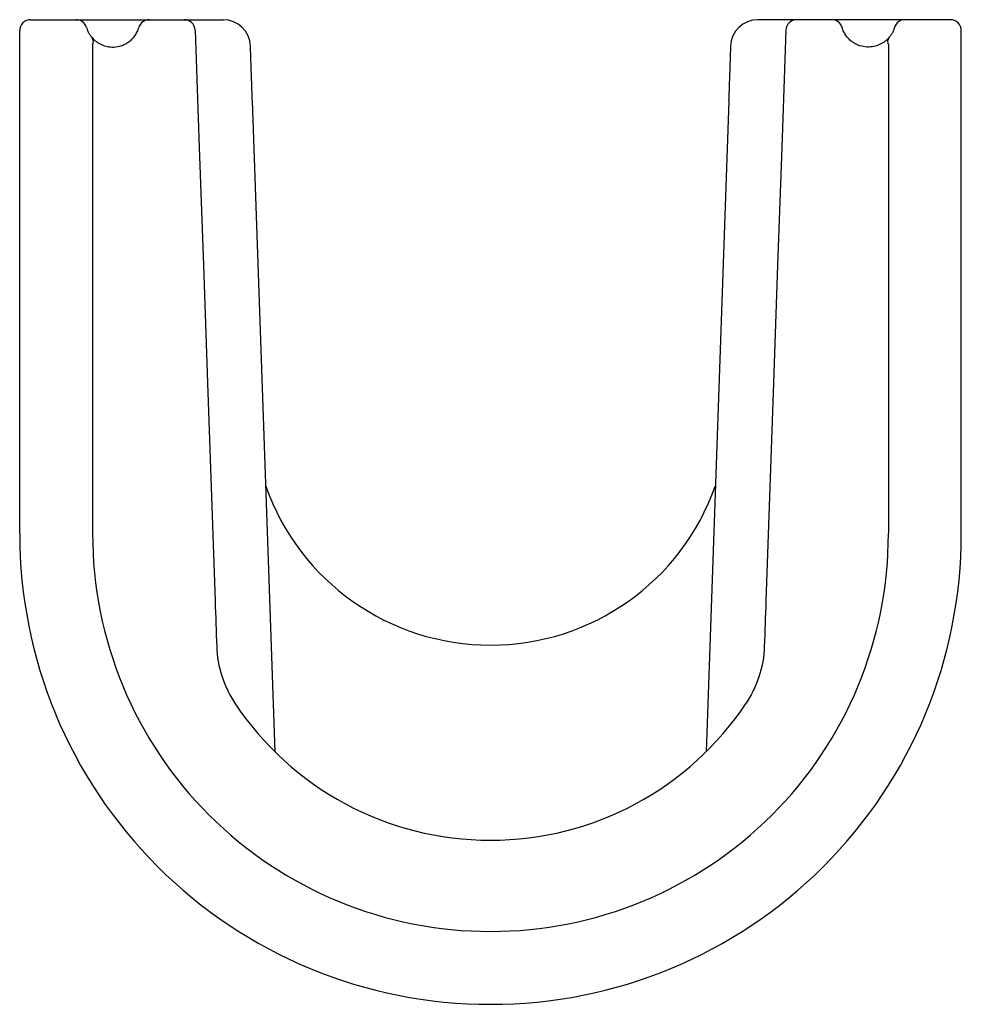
# Model space of a CAD drawing. Header units: millimetres. Extents: x 4137.407 to 4137.579, y 2543.676 to 2543.856.
import ezdxf

# ---------------------------------------------------------------- set-up
doc = ezdxf.new("R2010")
doc.units = ezdxf.units.MM
doc.layers.add('SANINDUSA', color=3, linetype='Continuous')

msp = doc.modelspace()

# ---------------------------------------------------------------- linework, layer by layer
at = {"layer": 'SANINDUSA'}
for p, q in [((4137.409339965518, 2543.855549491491), (4137.416660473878, 2543.855549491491)), ((4137.416660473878, 2543.855549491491), (4137.417631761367, 2543.855549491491)), ((4137.43104817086, 2543.855549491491), (4137.434677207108, 2543.855549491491)), ((4137.437408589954, 2543.855549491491), (4137.444511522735, 2543.855549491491)), ((4137.549360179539, 2543.855549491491), (4137.542257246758, 2543.855549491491)), ((4137.555720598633, 2543.855549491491), (4137.552091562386, 2543.855549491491)), ((4137.570108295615, 2543.855549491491), (4137.569137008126, 2543.855549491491)), ((4137.577428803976, 2543.855549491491), (4137.570108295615, 2543.855549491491)), ((4137.407339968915, 2543.761592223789), (4137.407339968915, 2543.853549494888)), ((4137.579428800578, 2543.761592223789), (4137.579428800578, 2543.853549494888)), ((4137.420660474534, 2543.85095308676), (4137.420660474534, 2543.76158876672)), ((4137.566108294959, 2543.85095308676), (4137.566108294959, 2543.76158876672)), ((4137.45401477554, 2543.721680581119), (4137.449857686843, 2543.840723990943)), ((4137.532842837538, 2543.721680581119), (4137.536999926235, 2543.840723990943)), ((4137.441657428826, 2543.789186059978), (4137.443052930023, 2543.749224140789)), ((4137.545111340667, 2543.789186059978), (4137.543715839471, 2543.749224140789))]:
    msp.add_line(p, q, dxfattribs=at)
at = {"layer": 'SANINDUSA', "flags": 128}
for points in [[(4137.439407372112, 2543.853619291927), (4137.440156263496, 2543.832173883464), (4137.44090650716, 2543.810689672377), (4137.441657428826, 2543.789186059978)], [(4137.547361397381, 2543.853619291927), (4137.546612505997, 2543.832173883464), (4137.545862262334, 2543.810689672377), (4137.545111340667, 2543.789186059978)]]:
    msp.add_lwpolyline(points, dxfattribs=at)
at = {"layer": 'SANINDUSA'}
for centre, radius, start, end in [((4137.409339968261, 2543.853549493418), 0.00200000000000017, 90, 180), ((4137.417631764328, 2543.853549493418), 0.00200000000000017, 16.60154960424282, 90), ((4137.431048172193, 2543.853549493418), 0.00200000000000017, 90, 163.3984503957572), ((4137.437408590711, 2543.853549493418), 0.00200000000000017, 2.000000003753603, 90), ((4137.444511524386, 2543.850549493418), 0.005, 2.000000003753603, 90), ((4137.542257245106, 2543.850549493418), 0.005000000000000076, 90, 177.9999999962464), ((4137.549360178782, 2543.853549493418), 0.00200000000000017, 90, 177.9999999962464), ((4137.5557205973, 2543.853549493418), 0.00200000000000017, 16.60154960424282, 90), ((4137.569137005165, 2543.853549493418), 0.00200000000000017, 90, 163.3984503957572), ((4137.577428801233, 2543.853549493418), 0.00200000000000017, 0, 90), ((4137.419553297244, 2543.851535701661), 0.001251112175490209, 332.2459167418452, 35.73180194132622), ((4137.567215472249, 2543.851535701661), 0.001251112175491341, 144.2681980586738, 207.7540832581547), ((4137.49333996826, 2543.784718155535), 0.04349999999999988, 199.4362391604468, 270.0585029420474), ((4137.493428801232, 2543.784718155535), 0.04349999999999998, 269.9414970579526, 340.5637608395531), ((4137.493339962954, 2543.761549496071), 0.0860000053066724, 179.9715347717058, 270.0295951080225), ((4137.493339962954, 2543.761549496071), 0.0726794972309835, 179.9690359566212, 270.0350192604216), ((4137.493428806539, 2543.761549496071), 0.08600000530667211, 269.9704048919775, 0.02846522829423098), ((4137.493428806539, 2543.761549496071), 0.07267949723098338, 269.9649807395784, 0.03096404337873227), ((4137.493339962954, 2543.761549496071), 0.056000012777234, 213.5259123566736, 270.0295951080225), ((4137.493428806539, 2543.761549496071), 0.05600001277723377, 269.9704048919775, 326.4740876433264)]:
    msp.add_arc(centre, radius, start, end, dxfattribs=at)
for points, knots in [([(4137.417631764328, 2543.855549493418), (4137.417631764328, 2543.855549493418), (4137.417681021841, 2543.855549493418), (4137.417826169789, 2543.855549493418), (4137.417887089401, 2543.855549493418), (4137.418031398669, 2543.855549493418), (4137.418114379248, 2543.855549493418), (4137.418301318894, 2543.855549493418), (4137.418405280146, 2543.855549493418), (4137.418634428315, 2543.855549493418), (4137.418760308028, 2543.855549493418), (4137.419160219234, 2543.855549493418), (4137.419458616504, 2543.855549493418), (4137.419952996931, 2543.855549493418), (4137.420124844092, 2543.855549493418), (4137.420475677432, 2543.855549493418), (4137.420655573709, 2543.855549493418), (4137.421208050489, 2543.855549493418), (4137.421596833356, 2543.855549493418), (4137.422762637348, 2543.855549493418), (4137.423551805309, 2543.855549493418), (4137.424339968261, 2543.855549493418)], [0, 0, 0, 0, 0.1250000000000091, 0.1250000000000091, 0.1874999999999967, 0.1874999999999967, 0.2499999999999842, 0.2499999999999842, 0.3124999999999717, 0.3124999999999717, 0.3749999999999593, 0.3749999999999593, 0.4999999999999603, 0.4999999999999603, 0.5624999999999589, 0.5624999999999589, 0.6249999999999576, 0.6249999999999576, 0.7499999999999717, 0.7499999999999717, 1, 1, 1, 1]), ([(4137.424339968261, 2543.855549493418), (4137.424736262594, 2543.855549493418), (4137.425132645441, 2543.855549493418), (4137.425924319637, 2543.855549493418), (4137.426322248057, 2543.855549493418), (4137.427099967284, 2543.855549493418), (4137.427479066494, 2543.855549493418), (4137.428213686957, 2543.855549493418), (4137.428570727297, 2543.855549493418), (4137.429059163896, 2543.855549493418), (4137.429215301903, 2543.855549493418), (4137.429513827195, 2543.855549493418), (4137.429657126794, 2543.855549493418), (4137.430056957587, 2543.855549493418), (4137.430284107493, 2543.855549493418), (4137.430565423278, 2543.855549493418), (4137.430649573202, 2543.855549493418), (4137.430793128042, 2543.855549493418), (4137.430853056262, 2543.855549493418), (4137.430997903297, 2543.855549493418), (4137.431048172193, 2543.855549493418), (4137.431048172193, 2543.855549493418)], [0, 0, 0, 0, 0.1250000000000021, 0.1250000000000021, 0.2500000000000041, 0.2500000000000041, 0.3750000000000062, 0.3750000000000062, 0.5000000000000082, 0.5000000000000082, 0.562500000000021, 0.562500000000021, 0.6250000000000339, 0.6250000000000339, 0.7500000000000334, 0.7500000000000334, 0.8125000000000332, 0.8125000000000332, 0.8750000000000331, 0.8750000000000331, 1, 1, 1, 1]), ([(4137.434677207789, 2543.855549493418), (4137.434863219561, 2543.855549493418), (4137.435047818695, 2543.855549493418), (4137.435404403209, 2543.855549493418), (4137.435576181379, 2543.855549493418), (4137.435906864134, 2543.855549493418), (4137.43606698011, 2543.855549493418), (4137.436361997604, 2543.855549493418), (4137.436498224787, 2543.855549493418), (4137.43674797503, 2543.855549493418), (4137.436861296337, 2543.855549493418), (4137.437055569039, 2543.855549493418), (4137.437137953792, 2543.855549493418), (4137.437272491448, 2543.855549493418), (4137.437323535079, 2543.855549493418), (4137.437391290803, 2543.855549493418), (4137.437408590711, 2543.855549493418), (4137.437408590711, 2543.855549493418)], [0, 0, 0, 0, 0.125, 0.125, 0.25, 0.25, 0.375, 0.375, 0.5, 0.5, 0.625, 0.625, 0.75, 0.75, 0.875, 0.875, 1, 1, 1, 1]), ([(4137.552091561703, 2543.855549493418), (4137.551905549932, 2543.855549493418), (4137.551720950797, 2543.855549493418), (4137.551364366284, 2543.855549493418), (4137.551192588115, 2543.855549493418), (4137.550861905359, 2543.855549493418), (4137.550701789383, 2543.855549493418), (4137.550406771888, 2543.855549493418), (4137.550270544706, 2543.855549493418), (4137.550020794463, 2543.855549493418), (4137.549907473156, 2543.855549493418), (4137.549713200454, 2543.855549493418), (4137.549630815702, 2543.855549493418), (4137.549496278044, 2543.855549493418), (4137.549445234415, 2543.855549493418), (4137.54937747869, 2543.855549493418), (4137.549360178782, 2543.855549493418), (4137.549360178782, 2543.855549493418)], [0, 0, 0, 0, 0.125, 0.125, 0.25, 0.25, 0.375, 0.375, 0.5, 0.5, 0.625, 0.625, 0.75, 0.75, 0.875, 0.875, 1, 1, 1, 1]), ([(4137.562428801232, 2543.855549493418), (4137.562032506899, 2543.855549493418), (4137.561636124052, 2543.855549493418), (4137.560844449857, 2543.855549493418), (4137.560446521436, 2543.855549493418), (4137.55966880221, 2543.855549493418), (4137.559289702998, 2543.855549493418), (4137.558555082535, 2543.855549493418), (4137.558198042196, 2543.855549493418), (4137.557709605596, 2543.855549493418), (4137.55755346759, 2543.855549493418), (4137.557254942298, 2543.855549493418), (4137.557111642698, 2543.855549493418), (4137.556711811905, 2543.855549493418), (4137.556484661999, 2543.855549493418), (4137.556203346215, 2543.855549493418), (4137.556119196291, 2543.855549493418), (4137.55597564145, 2543.855549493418), (4137.555915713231, 2543.855549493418), (4137.555770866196, 2543.855549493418), (4137.5557205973, 2543.855549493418), (4137.5557205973, 2543.855549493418)], [0, 0, 0, 0, 0.1250000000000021, 0.1250000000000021, 0.2500000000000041, 0.2500000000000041, 0.3750000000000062, 0.3750000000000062, 0.5000000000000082, 0.5000000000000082, 0.562500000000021, 0.562500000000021, 0.6250000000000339, 0.6250000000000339, 0.7500000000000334, 0.7500000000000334, 0.8125000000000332, 0.8125000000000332, 0.8750000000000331, 0.8750000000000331, 1, 1, 1, 1]), ([(4137.569137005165, 2543.855549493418), (4137.569137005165, 2543.855549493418), (4137.569087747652, 2543.855549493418), (4137.568942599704, 2543.855549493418), (4137.568881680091, 2543.855549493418), (4137.568737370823, 2543.855549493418), (4137.568654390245, 2543.855549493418), (4137.568467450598, 2543.855549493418), (4137.568363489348, 2543.855549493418), (4137.568134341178, 2543.855549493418), (4137.568008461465, 2543.855549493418), (4137.567608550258, 2543.855549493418), (4137.567310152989, 2543.855549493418), (4137.566815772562, 2543.855549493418), (4137.5666439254, 2543.855549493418), (4137.566293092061, 2543.855549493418), (4137.566113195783, 2543.855549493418), (4137.565560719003, 2543.855549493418), (4137.565171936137, 2543.855549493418), (4137.564006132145, 2543.855549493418), (4137.563216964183, 2543.855549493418), (4137.562428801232, 2543.855549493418)], [0, 0, 0, 0, 0.1250000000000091, 0.1250000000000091, 0.1874999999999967, 0.1874999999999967, 0.2499999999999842, 0.2499999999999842, 0.3124999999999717, 0.3124999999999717, 0.3749999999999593, 0.3749999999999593, 0.4999999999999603, 0.4999999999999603, 0.5624999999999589, 0.5624999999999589, 0.6249999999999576, 0.6249999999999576, 0.7499999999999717, 0.7499999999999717, 1, 1, 1, 1]), ([(4137.419548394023, 2543.854120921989), (4137.419606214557, 2543.85392698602), (4137.41967580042, 2543.85373735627), (4137.419831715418, 2543.853378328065), (4137.419918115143, 2543.853208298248), (4137.420102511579, 2543.852889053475), (4137.420201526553, 2543.852738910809), (4137.420391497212, 2543.85247774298), (4137.420483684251, 2543.852364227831), (4137.4205689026, 2543.852266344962)], [0, 0, 0, 0, 0.2499999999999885, 0.2499999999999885, 0.4999999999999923, 0.4999999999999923, 0.7499999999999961, 0.7499999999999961, 1, 1, 1, 1]), ([(4137.4205689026, 2543.852266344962), (4137.420809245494, 2543.851990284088), (4137.421070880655, 2543.851749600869), (4137.421498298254, 2543.851431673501), (4137.42164663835, 2543.851333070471), (4137.421956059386, 2543.851150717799), (4137.422117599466, 2543.851066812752), (4137.422616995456, 2543.850841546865), (4137.422970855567, 2543.850725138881), (4137.423538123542, 2543.850610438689), (4137.423733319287, 2543.850582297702), (4137.424137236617, 2543.850549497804), (4137.424347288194, 2543.850544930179), (4137.424988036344, 2543.85057326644), (4137.425429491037, 2543.850646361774), (4137.426110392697, 2543.850867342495), (4137.426338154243, 2543.850959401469), (4137.426783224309, 2543.851180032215), (4137.42700199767, 2543.851309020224), (4137.42742870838, 2543.851608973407), (4137.427638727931, 2543.851782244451), (4137.428027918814, 2543.852162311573), (4137.428208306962, 2543.852369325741), (4137.428537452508, 2543.852818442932), (4137.428687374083, 2543.853063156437), (4137.42894254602, 2543.853575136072), (4137.42904847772, 2543.853842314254), (4137.429131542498, 2543.854120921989)], [0, 0, 0, 0, 0.1250000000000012, 0.1250000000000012, 0.1875000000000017, 0.1875000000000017, 0.2500000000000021, 0.2500000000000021, 0.375, 0.375, 0.4374999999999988, 0.4374999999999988, 0.4999999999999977, 0.4999999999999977, 0.6249999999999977, 0.6249999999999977, 0.687499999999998, 0.687499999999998, 0.7499999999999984, 0.7499999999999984, 0.8124999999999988, 0.8124999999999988, 0.8749999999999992, 0.8749999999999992, 0.9374999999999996, 0.9374999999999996, 1, 1, 1, 1]), ([(4137.566199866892, 2543.852266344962), (4137.565959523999, 2543.851990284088), (4137.565697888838, 2543.851749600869), (4137.565270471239, 2543.851431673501), (4137.565122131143, 2543.851333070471), (4137.564812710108, 2543.851150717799), (4137.564651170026, 2543.851066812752), (4137.564151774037, 2543.850841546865), (4137.563797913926, 2543.850725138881), (4137.563230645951, 2543.850610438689), (4137.563035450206, 2543.850582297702), (4137.562631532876, 2543.850549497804), (4137.562421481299, 2543.850544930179), (4137.561780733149, 2543.85057326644), (4137.561339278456, 2543.850646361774), (4137.560658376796, 2543.850867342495), (4137.56043061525, 2543.850959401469), (4137.559985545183, 2543.851180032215), (4137.559766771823, 2543.851309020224), (4137.559340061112, 2543.851608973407), (4137.559130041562, 2543.851782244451), (4137.558740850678, 2543.852162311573), (4137.558560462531, 2543.852369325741), (4137.558231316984, 2543.852818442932), (4137.558081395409, 2543.853063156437), (4137.557826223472, 2543.853575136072), (4137.557720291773, 2543.853842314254), (4137.557637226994, 2543.854120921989)], [0, 0, 0, 0, 0.1250000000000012, 0.1250000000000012, 0.1875000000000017, 0.1875000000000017, 0.2500000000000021, 0.2500000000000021, 0.375, 0.375, 0.4374999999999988, 0.4374999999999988, 0.4999999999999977, 0.4999999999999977, 0.6249999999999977, 0.6249999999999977, 0.687499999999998, 0.687499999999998, 0.7499999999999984, 0.7499999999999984, 0.8124999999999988, 0.8124999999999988, 0.8749999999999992, 0.8749999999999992, 0.9374999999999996, 0.9374999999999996, 1, 1, 1, 1]), ([(4137.567220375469, 2543.854120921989), (4137.567162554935, 2543.85392698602), (4137.567092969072, 2543.85373735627), (4137.566937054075, 2543.853378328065), (4137.56685065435, 2543.853208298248), (4137.566666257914, 2543.852889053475), (4137.56656724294, 2543.852738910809), (4137.566377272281, 2543.85247774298), (4137.566285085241, 2543.852364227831), (4137.566199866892, 2543.852266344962)], [0, 0, 0, 0, 0.2499999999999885, 0.2499999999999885, 0.4999999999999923, 0.4999999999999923, 0.7499999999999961, 0.7499999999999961, 1, 1, 1, 1]), ([(4137.443341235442, 2543.740968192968), (4137.443405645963, 2543.73912371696), (4137.443719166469, 2543.737325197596), (4137.444420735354, 2543.735132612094), (4137.444576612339, 2543.734697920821), (4137.444916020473, 2543.733844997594), (4137.445099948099, 2543.733425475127), (4137.445694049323, 2543.732187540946), (4137.446146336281, 2543.731389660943), (4137.446656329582, 2543.730619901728)], [0, 0, 0, 0, 0.5000000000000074, 0.5000000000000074, 0.6250000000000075, 0.6250000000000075, 0.7500000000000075, 0.7500000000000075, 1, 1, 1, 1]), ([(4137.543427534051, 2543.740968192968), (4137.543363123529, 2543.73912371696), (4137.543049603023, 2543.737325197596), (4137.542348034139, 2543.735132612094), (4137.542192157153, 2543.734697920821), (4137.54185274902, 2543.733844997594), (4137.541668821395, 2543.733425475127), (4137.54107472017, 2543.732187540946), (4137.540622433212, 2543.731389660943), (4137.54011243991, 2543.730619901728)], [0, 0, 0, 0, 0.5000000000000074, 0.5000000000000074, 0.6250000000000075, 0.6250000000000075, 0.7500000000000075, 0.7500000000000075, 1, 1, 1, 1])]:
    msp.add_open_spline(points, degree=3, knots=knots, dxfattribs=at)
for points, degree in [([(4137.449857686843, 2543.840723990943), (4137.44950847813, 2543.850723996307)], 1), ([(4137.537260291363, 2543.850723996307), (4137.53691108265, 2543.840723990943)], 1), ([(4137.443052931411, 2543.749224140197), (4137.443149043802, 2543.746471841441), (4137.443245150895, 2543.743719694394), (4137.443341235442, 2543.740968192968)], 3), ([(4137.543715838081, 2543.749224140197), (4137.54361972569, 2543.746471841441), (4137.543523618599, 2543.743719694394), (4137.543427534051, 2543.740968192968)], 3)]:
    msp.add_open_spline(points, degree=degree, dxfattribs=at)

doc.saveas('drawing.dxf')
